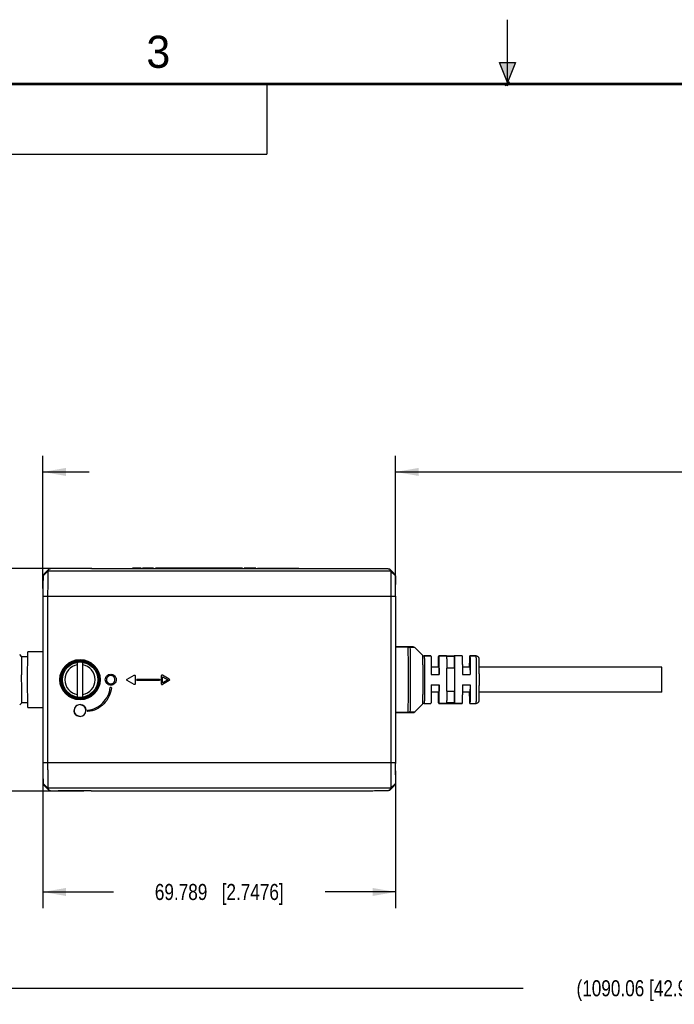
# Model space of a CAD drawing. Header units: inches. Extents: x 0 to 22, y 0 to 17.
# Tile 17 of 56: x 7.2 to 12.3, y 9.3 to 17. Entities that reach past the tile are written whole.
import ezdxf

# ---------------------------------------------------------------- set-up
doc = ezdxf.new("R2010")
doc.units = ezdxf.units.IN
doc.header["$LTSCALE"] = 1.21
doc.header["$MEASUREMENT"] = 0
doc.layers.get('0').update_dxf_attribs({"linetype": 'CONTINUOUS'})
doc.layers.add('02___PRT_ALL_AXES', color=7, linetype='CONTINUOUS')
doc.layers.add('DIMENSIONS', color=7, linetype='CONTINUOUS')
doc.styles.get("Standard").update_dxf_attribs({"font": 'txt', "width": 0.8})
doc.styles.add('TEXTSTYLE_2', font='txt')
doc.dimstyles.new('DIMSTYLE_1', dxfattribs={"dimtxt": 0.125, "dimasz": 0.18, "dimexe": 0.125, "dimexo": 0.0625, "dimgap": 0.0625, "dimtad": 0, "dimtih": 1, "dimtoh": 1, "dimdec": 3, "dimdsep": 46, "dimtxsty": 'STANDARD', "dimblk": '_FILLED', "dimblk1": '_FILLED', "dimblk2": '_FILLED', "dimcen": 0.09, "dimadec": 0, "dimazin": 0, "dimtp": 0.001, "dimtm": 0.001, "dimtfac": 1, "dimtdec": 3, "dimtofl": 0, "dimtmove": 0, "dimatfit": 3, "dimldrblk": '_FILLED', "dimfxl": 1, "dimtolj": 1, "dimarcsym": 0})
doc.dimstyles.new('DIMSTYLE_2', dxfattribs={"dimtxt": 0.125, "dimasz": 0.18, "dimexe": 0.125, "dimexo": 0.0625, "dimgap": 0.0625, "dimtad": 0, "dimtih": 1, "dimtoh": 1, "dimdsep": 46, "dimtxsty": 'STANDARD', "dimblk": '_FILLED', "dimblk1": '_FILLED', "dimblk2": '_FILLED', "dimcen": 0.09, "dimadec": 0, "dimazin": 0, "dimtfac": 1, "dimtofl": 0, "dimtmove": 0, "dimatfit": 3, "dimldrblk": '_FILLED', "dimfxl": 1, "dimtolj": 1, "dimarcsym": 0})

# ---------------------------------------------------------------- blocks, each defined once
blk = doc.blocks.new('_FILLED')
at = {"color": 0, "linetype": 'BYBLOCK'}
blk.add_solid([(0, 0), (-1, 0.174), (-1, -0.174)], dxfattribs=at)
blk = doc.blocks.new('*D0')
at = {"layer": 'DIMENSIONS', "color": 2, "linetype": 'CONTINUOUS'}
for p, q in [((10.1291, 12.57), (10.1291, 13.6024)), ((17.5852, 11.6871), (17.5852, 13.6024)), ((10.1291, 13.4774), (12.7071, 13.4774)), ((17.5852, 13.4774), (14.6321, 13.4774))]:
    blk.add_line(p, q, dxfattribs=at)
at = {"layer": 'DIMENSIONS', "color": 2, "linetype": 'CONTINUOUS', "xscale": 0.18, "yscale": 0.18, "zscale": 0.18, "rotation": 180}
blk.add_blockref('_FILLED', (10.1291, 13.4774), dxfattribs=at)
at = {"layer": 'DIMENSIONS', "color": 2, "linetype": 'CONTINUOUS', "xscale": 0.18, "yscale": 0.18, "zscale": 0.18}
blk.add_blockref('_FILLED', (17.5852, 13.4774), dxfattribs=at)
at = {"layer": 'DIMENSIONS', "color": 2, "linetype": 'CONTINUOUS', "insert": (13.6696, 13.5399), "char_height": 0.125, "width": 1.8, "attachment_point": 2, "line_spacing_factor": 0.9}
blk.add_mtext('(1000.00 [39.370])', dxfattribs=at)
blk = doc.blocks.new('*D1')
at = {"layer": 'DIMENSIONS', "color": 2, "linetype": 'CONTINUOUS'}
for p, q in [((7.6992, 12.7264), (4.9568, 12.7264)), ((5.0818, 12.7264), (5.0818, 11.9842)), ((5.0818, 10.9921), (5.0818, 11.7342)), ((7.6992, 10.9921), (4.9568, 10.9921))]:
    blk.add_line(p, q, dxfattribs=at)
at = {"layer": 'DIMENSIONS', "color": 2, "linetype": 'CONTINUOUS', "xscale": 0.18, "yscale": 0.18, "zscale": 0.18}
for p, rotation in [((5.0818, 12.7264), 90), ((5.0818, 10.9921), 270)]:
    blk.add_blockref('_FILLED', p, dxfattribs=dict(at, rotation=rotation))
at = {"layer": 'DIMENSIONS', "color": 2, "linetype": 'CONTINUOUS', "insert": (5.0818, 11.9217), "char_height": 0.125, "width": 1.325, "attachment_point": 2, "line_spacing_factor": 0.9}
blk.add_mtext('44.05{\\Ftxt.shx;\\W1.000000;\\H0.125000; }[1.734]', dxfattribs=at)
blk = doc.blocks.new('*D2')
at = {"layer": 'DIMENSIONS', "color": 2, "linetype": 'CONTINUOUS'}
for p, q in [((7.3815, 11.1485), (7.3815, 10.0807)), ((10.1291, 11.1485), (10.1291, 10.0807)), ((7.3815, 10.2057), (7.9303, 10.2057)), ((10.1291, 10.2057), (9.5803, 10.2057))]:
    blk.add_line(p, q, dxfattribs=at)
at = {"layer": 'DIMENSIONS', "color": 2, "linetype": 'CONTINUOUS', "xscale": 0.18, "yscale": 0.18, "zscale": 0.18, "rotation": 180}
blk.add_blockref('_FILLED', (7.3815, 10.2057), dxfattribs=at)
at = {"layer": 'DIMENSIONS', "color": 2, "linetype": 'CONTINUOUS', "xscale": 0.18, "yscale": 0.18, "zscale": 0.18}
blk.add_blockref('_FILLED', (10.1291, 10.2057), dxfattribs=at)
at = {"layer": 'DIMENSIONS', "color": 2, "linetype": 'CONTINUOUS', "insert": (8.7553, 10.2682), "char_height": 0.125, "width": 1.525, "attachment_point": 2, "line_spacing_factor": 0.9}
blk.add_mtext('69.789{\\Ftxt.shx;\\W1.000000;\\H0.125000; }[2.7476]', dxfattribs=at)
blk = doc.blocks.new('*D3')
at = {"layer": 'DIMENSIONS', "color": 2, "linetype": 'CONTINUOUS'}
for p, q in [((6.584, 11.9217), (6.584, 13.6024)), ((7.3815, 12.57), (7.3815, 13.6024)), ((6.584, 13.4774), (6.2073, 13.4774)), ((7.3815, 13.4774), (7.7415, 13.4774))]:
    blk.add_line(p, q, dxfattribs=at)
at = {"layer": 'DIMENSIONS', "color": 2, "linetype": 'CONTINUOUS', "xscale": 0.18, "yscale": 0.18, "zscale": 0.18}
blk.add_blockref('_FILLED', (6.584, 13.4774), dxfattribs=at)
at = {"layer": 'DIMENSIONS', "color": 2, "linetype": 'CONTINUOUS', "xscale": 0.18, "yscale": 0.18, "zscale": 0.18, "rotation": 180}
blk.add_blockref('_FILLED', (7.3815, 13.4774), dxfattribs=at)
at = {"layer": 'DIMENSIONS', "color": 2, "linetype": 'CONTINUOUS', "insert": (6.1448, 13.5399), "char_height": 0.125, "width": 1.225, "attachment_point": 3, "line_spacing_factor": 0.9}
blk.add_mtext('20.26{\\Ftxt.shx;\\W1.000000;\\H0.125000; }[.798]', dxfattribs=at)
blk = doc.blocks.new('*D4')
at = {"layer": 'DIMENSIONS', "color": 2, "linetype": 'CONTINUOUS'}
for p, q in [((6.584, 11.7967), (6.584, 9.3307)), ((17.5852, 11.5621), (17.5852, 9.3307)), ((6.584, 9.4557), (11.1221, 9.4557)), ((17.5852, 9.4557), (13.0471, 9.4557))]:
    blk.add_line(p, q, dxfattribs=at)
at = {"layer": 'DIMENSIONS', "color": 2, "linetype": 'CONTINUOUS', "xscale": 0.18, "yscale": 0.18, "zscale": 0.18, "rotation": 180}
blk.add_blockref('_FILLED', (6.584, 9.4557), dxfattribs=at)
at = {"layer": 'DIMENSIONS', "color": 2, "linetype": 'CONTINUOUS', "xscale": 0.18, "yscale": 0.18, "zscale": 0.18}
blk.add_blockref('_FILLED', (17.5852, 9.4557), dxfattribs=at)
at = {"layer": 'DIMENSIONS', "color": 2, "linetype": 'CONTINUOUS', "insert": (12.0846, 9.5182), "char_height": 0.125, "width": 1.8, "attachment_point": 2, "line_spacing_factor": 0.9}
blk.add_mtext('(1090.06 [42.916])', dxfattribs=at)

msp = doc.modelspace()

# ---------------------------------------------------------------- hatches: boundary and pattern name
at = {"linetype": 'CONTINUOUS'}
msp.add_hatch(color=2, dxfattribs=at).paths.add_polyline_path([(11, 16.51), (10.9375, 16.6663), (11.0625, 16.6663)])

# ---------------------------------------------------------------- linework, layer by layer
at = {"color": 2, "linetype": 'CONTINUOUS'}
for p, q in [((11, 16.485), (11, 17)), ((11, 16.51), (10.9375, 16.6663)), ((10.9375, 16.6663), (11.0625, 16.6663)), ((11.0625, 16.6663), (11, 16.51)), ((0.4999, 16.5), (9.1249, 16.5)), ((9.1249, 16.5), (9.1249, 15.9531)), ((11.015, 16.515), (10.985, 16.485)), ((10.985, 16.485), (11, 16.515)), ((11, 16.485), (11.015, 16.515)), ((0.4999, 15.9531), (9.1249, 15.9531))]:
    msp.add_line(p, q, dxfattribs=at)
at = {"color": 7, "linetype": 'CONTINUOUS'}
for p, q in [((7.4205, 12.7043), (7.3836, 12.6674)), ((7.3926, 12.6854), (7.3836, 12.6674)), ((7.4295, 12.7222), (7.3926, 12.6854)), ((7.4244, 12.7172), (7.3926, 12.6854)), ((7.3926, 12.6854), (7.3926, 12.6854)), ((7.4295, 12.7223), (7.4205, 12.7043)), ((10.0902, 12.7043), (7.4205, 12.7043)), ((7.4296, 12.7223), (7.4295, 12.7223)), ((7.7535, 12.7258), (7.5007, 12.7258)), ((7.7574, 12.7259), (7.7577, 12.7262)), ((7.7617, 12.7264), (9.9213, 12.7264)), ((10.0811, 12.7223), (10.0812, 12.7222)), ((10.0867, 12.7168), (10.0812, 12.7223)), ((10.0812, 12.7222), (10.0902, 12.7043)), ((10.1181, 12.6853), (10.0812, 12.7222)), ((10.0914, 12.7121), (10.0867, 12.7168)), ((10.1271, 12.6674), (10.0902, 12.7043)), ((10.1113, 12.6921), (10.0914, 12.7121)), ((10.1181, 12.6854), (10.1113, 12.6921)), ((10.1181, 12.6854), (10.1181, 12.6853)), ((10.1181, 12.6853), (10.1271, 12.6674)), ((7.3819, 12.6076), (7.3819, 12.5997)), ((10.1287, 12.6076), (10.1288, 12.5996)), ((7.3815, 12.511), (7.3815, 12.5075)), ((7.3815, 12.5075), (7.3815, 11.211)), ((10.1291, 12.5075), (7.3815, 12.5075)), ((7.4185, 12.5075), (7.4185, 11.211)), ((10.0922, 12.5075), (10.0922, 11.211)), ((10.1291, 12.511), (10.1291, 12.5075)), ((10.1291, 12.5075), (10.1291, 11.211)), ((7.2183, 12.0384), (7.2006, 12.0561)), ((7.3815, 12.0758), (7.2643, 12.0758)), ((10.2645, 12.1151), (10.1291, 12.1151)), ((10.2271, 12.1123), (10.1291, 12.1123)), ((10.2271, 12.1123), (10.2269, 12.1151)), ((10.2776, 12.1093), (10.241, 12.1074)), ((10.2784, 12.1094), (10.2776, 12.1093)), ((10.4042, 12.0443), (10.3516, 12.0443)), ((10.5255, 12.0443), (10.4648, 12.0443)), ((10.6469, 12.0443), (10.5862, 12.0443)), ((10.7568, 12.0443), (10.7076, 12.0443)), ((7.2635, 12.0384), (7.2183, 12.0384)), ((7.6512, 11.7228), (7.6512, 11.9956)), ((7.6902, 11.9956), (7.6902, 11.7228)), ((10.5867, 12.04), (10.5261, 12.04)), ((10.5867, 11.9494), (10.5867, 12.04)), ((10.4065, 11.8986), (10.4672, 11.8986)), ((10.5277, 11.9495), (10.5277, 11.9488)), ((10.5867, 11.9494), (10.5277, 11.9494)), ((10.6493, 11.8986), (10.71, 11.8986)), ((10.4065, 11.8199), (10.4672, 11.8199)), ((10.6493, 11.8199), (10.71, 11.8199)), ((10.5277, 11.7697), (10.5277, 11.769)), ((10.5277, 11.769), (10.5867, 11.769)), ((10.5867, 11.6784), (10.5867, 11.769)), ((7.2183, 11.6801), (7.2006, 11.6624)), ((7.2183, 11.6801), (7.218, 11.6813)), ((7.2635, 11.6801), (7.2183, 11.6801)), ((10.5255, 11.6742), (10.4648, 11.6742)), ((10.5867, 11.6784), (10.5261, 11.6784)), ((10.6469, 11.6742), (10.5862, 11.6742)), ((7.2643, 11.6427), (7.3815, 11.6427)), ((10.1291, 11.6061), (10.2271, 11.6061)), ((10.1291, 11.6033), (10.2645, 11.6033)), ((10.2271, 11.6061), (10.2269, 11.6033)), ((10.241, 11.6111), (10.2784, 11.6091)), ((10.1291, 11.211), (7.3815, 11.211)), ((7.3815, 11.211), (7.3815, 11.2075)), ((10.1291, 11.211), (10.1291, 11.2075)), ((7.3819, 11.1188), (7.3819, 11.1109)), ((7.3836, 11.0511), (7.3926, 11.0331)), ((7.4205, 11.0142), (7.3836, 11.0511)), ((10.1271, 11.0511), (10.0902, 11.0142)), ((10.1271, 11.0511), (10.1181, 11.0332)), ((10.1288, 11.1188), (10.1287, 11.1108)), ((7.3926, 11.0331), (7.3926, 11.033)), ((7.4295, 10.9962), (7.3926, 11.0331)), ((7.3926, 11.033), (7.4244, 11.0013)), ((7.4205, 11.0142), (7.4295, 10.9962)), ((10.0902, 11.0142), (7.4205, 11.0142)), ((7.4295, 10.9962), (7.4295, 10.9962)), ((7.7535, 10.9927), (7.5007, 10.9927)), ((7.7574, 10.9926), (7.7577, 10.9923)), ((9.9213, 10.9921), (7.7617, 10.9921)), ((10.0812, 10.9963), (10.0811, 10.9962)), ((10.1181, 11.0332), (10.0812, 10.9963)), ((10.0902, 11.0142), (10.0812, 10.9963)), ((10.0812, 10.9962), (10.0867, 11.0017)), ((10.0867, 11.0017), (10.1113, 11.0263)), ((10.1113, 11.0263), (10.1181, 11.0331)), ((10.1181, 11.0332), (10.1181, 11.0331))]:
    msp.add_line(p, q, dxfattribs=at)
at = {"color": 40, "linetype": 'CONTINUOUS'}
for p, q in [((8.1476, 12.7274), (8.0794, 12.7274)), ((8.2441, 12.7274), (8.1569, 12.7274)), ((8.3599, 12.7274), (8.258, 12.7274)), ((8.5775, 12.7274), (8.3602, 12.7274)), ((8.9373, 12.7274), (8.5787, 12.7274)), ((9.0396, 12.7274), (8.9492, 12.7274)), ((9.0523, 12.7274), (9.3757, 12.7274)), ((8.0377, 11.8633), (8.0913, 11.8942)), ((8.0999, 11.8892), (8.0999, 11.8274)), ((8.3036, 11.8892), (8.3036, 11.8274)), ((8.3658, 11.8633), (8.3122, 11.8942)), ((8.0913, 11.8224), (8.0377, 11.8533)), ((8.1159, 11.863), (8.2882, 11.863)), ((8.2882, 11.8535), (8.1159, 11.8535)), ((8.3658, 11.8533), (8.3122, 11.8224)), ((8.3133, 11.8342), (8.3133, 11.8824)), ((8.3133, 11.8824), (8.355, 11.8583)), ((8.355, 11.8583), (8.3133, 11.8342)), ((7.7272, 11.6163), (7.7272, 11.6166)), ((8.4584, 10.9911), (8.135, 10.9911)), ((8.5614, 10.9911), (8.4711, 10.9911)), ((8.932, 10.9911), (8.5733, 10.9911)), ((9.1505, 10.9911), (8.9331, 10.9911)), ((9.2527, 10.9911), (9.1508, 10.9911)), ((9.3538, 10.9911), (9.2666, 10.9911)), ((9.4313, 10.9911), (9.3631, 10.9911))]:
    msp.add_line(p, q, dxfattribs=at)
at = {"color": 7, "linetype": 'CONTINUOUS', "const_width": 0.02}
msp.add_lwpolyline([(21.5, 16.5), (0.5, 16.5)], dxfattribs=at)
at = {"color": 7, "linetype": 'CONTINUOUS'}
for radius in [0.1572, 0.1513, 0.1497, 0.1458, 0.1378]:
    msp.add_circle((7.6707, 11.8592), radius, dxfattribs=at)
for centre, radius, start, end in [((17.8091, 12.5176), 10.4276, 179.54898, 180.03639), ((-0.3037, 12.5176), 10.4329, 359.96372, 0.45058), ((10.2645, 12.0955), 0.0197, 44.99513, 90), ((10.3516, 12.0639), 0.0196, 225.01231, 270.0009), ((7.6707, 11.8592), 0.1181, 99.50692, 260.49308), ((7.6707, 11.8592), 0.1181, 279.50692, 80.49308), ((-2.7249, 11.8592), 13.2529, 359.61268, 0.38732), ((10.3516, 11.6546), 0.0196, 89.99476, 134.97872), ((10.2645, 11.623), 0.0197, 270, 315.00487), ((19.5803, 11.2073), 12.1988, 179.99898, 180.41555), ((-2.072, 11.2073), 12.2011, 359.58422, 0.00093)]:
    msp.add_arc(centre, radius, start, end, dxfattribs=at)
at = {"color": 40, "linetype": 'CONTINUOUS'}
for centre, radius, start, end in [((7.6707, 11.6191), 0.0462, 90.06332, 179.9384), ((7.6707, 11.6192), 0.0461, 89.98161, 180.02012), ((7.6707, 11.6191), 0.0461, 359.99903, 89.95957), ((7.6706, 11.6191), 0.0461, 179.98621, 270.0552), ((7.6706, 11.6192), 0.0462, 270.06329, 359.93499), ((7.6707, 11.6191), 0.0461, 270.00361, 359.99466)]:
    msp.add_arc(centre, radius, start, end, dxfattribs=at)
at = {"color": 7, "linetype": 'CONTINUOUS'}
for centre, ratio, start_param, end_param in [((7.7535, 12.7259), 0.026186, -1.570796, -0.02618), ((7.7616, 12.7262), 0.036526, 1.552505, 3.105034), ((7.7535, 10.9926), 0.026186, 0.02618, 1.570796), ((7.7616, 10.9923), 0.036526, -3.105034, -1.552505)]:
    msp.add_ellipse(centre, major_axis=(0.00394, 0), ratio=ratio, start_param=start_param, end_param=end_param, dxfattribs=at)
for points, knots in [([(7.3836, 12.6674), (7.3835, 12.6672), (7.3834, 12.6667), (7.3833, 12.6657), (7.3832, 12.6642), (7.383, 12.6613), (7.3828, 12.6566), (7.3826, 12.6497), (7.3824, 12.6413), (7.3822, 12.6313), (7.3821, 12.62), (7.382, 12.6119), (7.3819, 12.6076)], [0, 0, 0, 0, 0.00871, 0.025598, 0.050508, 0.083207, 0.170972, 0.286875, 0.428953, 0.595487, 0.785848, 1, 1, 1, 1]), ([(7.4205, 12.7043), (7.4204, 12.7041), (7.4203, 12.7037), (7.4202, 12.7029), (7.4202, 12.7017), (7.42, 12.6993), (7.4198, 12.6953), (7.4196, 12.6892), (7.4195, 12.6813), (7.4193, 12.6717), (7.4191, 12.6604), (7.4189, 12.6421), (7.4187, 12.6162), (7.4186, 12.5821), (7.4185, 12.5454), (7.4184, 12.5203), (7.4185, 12.5075)], [0, 0, 0, 0, 0.002286, 0.006412, 0.012474, 0.020541, 0.042932, 0.073959, 0.113917, 0.162836, 0.220575, 0.286626, 0.440554, 0.616481, 0.805482, 1, 1, 1, 1]), ([(7.5007, 12.7258), (7.4957, 12.7257), (7.4863, 12.7256), (7.4731, 12.7253), (7.4615, 12.7249), (7.4515, 12.7245), (7.4442, 12.7242), (7.4392, 12.7238), (7.4362, 12.7236), (7.4337, 12.7233), (7.4317, 12.723), (7.4304, 12.7227), (7.4297, 12.7225), (7.4295, 12.7223)], [0, 0, 0, 0, 0.209421, 0.394372, 0.556751, 0.697073, 0.814573, 0.864208, 0.907084, 0.942618, 0.970244, 0.989453, 1, 1, 1, 1]), ([(9.9213, 12.7264), (9.9328, 12.7264), (9.9546, 12.7263), (9.9854, 12.7261), (10.0121, 12.7258), (10.0317, 12.7254), (10.0453, 12.725), (10.0539, 12.7247), (10.0614, 12.7244), (10.0678, 12.724), (10.073, 12.7237), (10.0765, 12.7233), (10.0787, 12.723), (10.0799, 12.7228), (10.0806, 12.7226), (10.0811, 12.7224), (10.0812, 12.7223)], [0, 0, 0, 0, 0.215049, 0.409186, 0.576546, 0.716664, 0.776863, 0.830542, 0.877619, 0.917744, 0.950472, 0.975345, 0.984699, 0.991934, 0.997019, 1, 1, 1, 1]), ([(10.0902, 12.7043), (10.0903, 12.7041), (10.0903, 12.7037), (10.0904, 12.7029), (10.0905, 12.7017), (10.0907, 12.6993), (10.0908, 12.6953), (10.091, 12.6892), (10.0912, 12.6813), (10.0914, 12.6717), (10.0915, 12.6604), (10.0917, 12.6421), (10.0919, 12.6162), (10.0921, 12.5821), (10.0922, 12.5454), (10.0923, 12.5203), (10.0922, 12.5075)], [0, 0, 0, 0, 0.002283, 0.00641, 0.012471, 0.020539, 0.04293, 0.073958, 0.113916, 0.162835, 0.220574, 0.286625, 0.440554, 0.616481, 0.805482, 1, 1, 1, 1]), ([(10.1271, 12.6674), (10.1272, 12.6672), (10.1273, 12.6667), (10.1274, 12.6657), (10.1275, 12.6642), (10.1277, 12.6613), (10.1279, 12.6566), (10.1281, 12.6497), (10.1283, 12.6413), (10.1285, 12.6313), (10.1286, 12.6199), (10.1287, 12.6118), (10.1287, 12.6076)], [0, 0, 0, 0, 0.008747, 0.02567, 0.05061, 0.083335, 0.171141, 0.287071, 0.429145, 0.59564, 0.785939, 1, 1, 1, 1]), ([(7.2643, 11.6427), (7.2639, 11.6547), (7.2634, 11.6838), (7.2629, 11.7334), (7.2625, 11.7936), (7.2624, 11.8592), (7.2625, 11.9249), (7.2629, 11.9851), (7.2634, 12.0347), (7.2639, 12.0638), (7.2643, 12.0758)], [0, 0, 0, 0, 0.083198, 0.201171, 0.344081, 0.500001, 0.655921, 0.79883, 0.916802, 1, 1, 1, 1]), ([(10.241, 12.1074), (10.2401, 12.1086), (10.2383, 12.1107), (10.2349, 12.1132), (10.231, 12.1148), (10.2283, 12.1151), (10.2269, 12.1151)], [0, 0, 0, 0, 0.258372, 0.510042, 0.756339, 1, 1, 1, 1]), ([(10.2271, 11.6061), (10.2274, 11.6218), (10.228, 11.6577), (10.2288, 11.7421), (10.2291, 11.8592), (10.2288, 11.9764), (10.228, 12.0608), (10.2274, 12.0966), (10.2271, 12.1123)], [0, 0, 0, 0, 0.09298, 0.212775, 0.5, 0.787225, 0.90702, 1, 1, 1, 1]), ([(10.241, 12.1074), (10.2391, 12.109), (10.2346, 12.1115), (10.2296, 12.1123), (10.2271, 12.1123)], [0, 0, 0, 0, 0.490071, 1, 1, 1, 1]), ([(10.241, 12.1074), (10.2413, 12.092), (10.2418, 12.0568), (10.2426, 11.9741), (10.2429, 11.8592), (10.2426, 11.7444), (10.2418, 11.6617), (10.2413, 11.6265), (10.241, 11.6111)], [0, 0, 0, 0, 0.09298, 0.212775, 0.5, 0.787225, 0.90702, 1, 1, 1, 1]), ([(10.3377, 12.05), (10.3378, 12.05), (10.3378, 12.0499), (10.3379, 12.0496), (10.3379, 12.0493), (10.338, 12.0486), (10.3381, 12.0475), (10.3382, 12.0458), (10.3383, 12.0437), (10.3385, 12.0411), (10.3386, 12.0381), (10.3387, 12.0332), (10.3389, 12.0262), (10.3391, 12.0165), (10.3393, 12.0054), (10.3395, 11.9928), (10.3397, 11.9791), (10.3398, 11.9641), (10.3399, 11.9482), (10.3401, 11.9254), (10.3402, 11.8957), (10.3402, 11.8592), (10.3402, 11.8228), (10.3401, 11.793), (10.3399, 11.7703), (10.3398, 11.7543), (10.3397, 11.7394), (10.3395, 11.7256), (10.3393, 11.7131), (10.3391, 11.702), (10.3389, 11.6923), (10.3387, 11.6852), (10.3386, 11.6804), (10.3385, 11.6774), (10.3383, 11.6748), (10.3382, 11.6727), (10.3381, 11.671), (10.338, 11.6699), (10.3379, 11.6692), (10.3379, 11.6688), (10.3378, 11.6686), (10.3378, 11.6685), (10.3377, 11.6685)], [0, 0, 0, 0, 0.000347, 0.000971, 0.001884, 0.003089, 0.006374, 0.010825, 0.016432, 0.023182, 0.031061, 0.040051, 0.061271, 0.086645, 0.115932, 0.148854, 0.185103, 0.224332, 0.266171, 0.310224, 0.403288, 0.500006, 0.596723, 0.689786, 0.733839, 0.775678, 0.814906, 0.851153, 0.884075, 0.913361, 0.938734, 0.959954, 0.968942, 0.976821, 0.983571, 0.989177, 0.993628, 0.996912, 0.998116, 0.999029, 0.999654, 1, 1, 1, 1]), ([(10.3516, 12.0443), (10.3516, 12.0443), (10.3517, 12.0442), (10.3517, 12.044), (10.3518, 12.0437), (10.3519, 12.0432), (10.352, 12.0421), (10.3521, 12.0406), (10.3522, 12.0386), (10.3523, 12.0362), (10.3524, 12.0333), (10.3526, 12.0301), (10.3527, 12.0264), (10.3528, 12.0207), (10.353, 12.0126), (10.3532, 12.0018), (10.3533, 11.9897), (10.3535, 11.9763), (10.3536, 11.9617), (10.3538, 11.9462), (10.3539, 11.924), (10.354, 11.8949), (10.3541, 11.8592), (10.354, 11.8236), (10.3539, 11.7945), (10.3538, 11.7723), (10.3536, 11.7568), (10.3535, 11.7422), (10.3533, 11.7288), (10.3532, 11.7167), (10.353, 11.7059), (10.3528, 11.6978), (10.3527, 11.6921), (10.3526, 11.6884), (10.3524, 11.6852), (10.3523, 11.6823), (10.3522, 11.6799), (10.3521, 11.6779), (10.352, 11.6764), (10.3519, 11.6753), (10.3518, 11.6747), (10.3517, 11.6745), (10.3517, 11.6743), (10.3516, 11.6742), (10.3516, 11.6742)], [0, 0, 0, 0, 0.00022, 0.0007, 0.001469, 0.002533, 0.005552, 0.009758, 0.015143, 0.021692, 0.029393, 0.038227, 0.048172, 0.059205, 0.084427, 0.113648, 0.146589, 0.182933, 0.22233, 0.2644, 0.308739, 0.402496, 0.5, 0.597504, 0.691261, 0.7356, 0.77767, 0.817067, 0.853411, 0.886352, 0.915573, 0.940795, 0.951828, 0.961773, 0.970607, 0.978308, 0.984857, 0.990242, 0.994448, 0.997467, 0.998531, 0.9993, 0.99978, 1, 1, 1, 1]), ([(10.4042, 12.0443), (10.4042, 12.0443), (10.4042, 12.0442), (10.4043, 12.044), (10.4044, 12.0435), (10.4045, 12.0427), (10.4046, 12.0415), (10.4047, 12.04), (10.4048, 12.0382), (10.4049, 12.0361), (10.405, 12.0326), (10.4052, 12.0275), (10.4054, 12.0205), (10.4055, 12.0123), (10.4057, 12.003), (10.4058, 11.9927), (10.406, 11.9814), (10.4061, 11.9692), (10.4063, 11.9515), (10.4064, 11.9279), (10.4065, 11.9086), (10.4065, 11.8986)], [0, 0, 0, 0, 0.000453, 0.001379, 0.00487, 0.010603, 0.018587, 0.028813, 0.041263, 0.055917, 0.072751, 0.112829, 0.161216, 0.217561, 0.281466, 0.352467, 0.430059, 0.513683, 0.602739, 0.794546, 1, 1, 1, 1]), ([(10.4628, 11.9577), (10.4628, 11.964), (10.463, 11.976), (10.4632, 11.993), (10.4634, 12.0058), (10.4635, 12.015), (10.4637, 12.021), (10.4638, 12.0263), (10.4639, 12.0309), (10.4641, 12.0349), (10.4642, 12.0382), (10.4644, 12.0405), (10.4645, 12.0419), (10.4645, 12.0428), (10.4646, 12.0434), (10.4647, 12.0439), (10.4647, 12.0441), (10.4648, 12.0443), (10.4648, 12.0443)], [0, 0, 0, 0, 0.218556, 0.415563, 0.58789, 0.663926, 0.732799, 0.794237, 0.84799, 0.893855, 0.931641, 0.96121, 0.972879, 0.982452, 0.989928, 0.99531, 0.998618, 1, 1, 1, 1]), ([(10.4648, 12.0443), (10.4649, 12.0443), (10.4649, 12.0442), (10.465, 12.044), (10.4651, 12.0435), (10.4652, 12.0427), (10.4653, 12.0415), (10.4654, 12.04), (10.4655, 12.0382), (10.4656, 12.0361), (10.4657, 12.0326), (10.4659, 12.0275), (10.466, 12.0205), (10.4662, 12.0123), (10.4664, 12.003), (10.4665, 11.9927), (10.4667, 11.9814), (10.4668, 11.9692), (10.467, 11.9515), (10.4671, 11.9279), (10.4672, 11.9086), (10.4672, 11.8986)], [0, 0, 0, 0, 0.000453, 0.001379, 0.00487, 0.010603, 0.018587, 0.028813, 0.041263, 0.055917, 0.072751, 0.112829, 0.161216, 0.217561, 0.281466, 0.352467, 0.430059, 0.513683, 0.602739, 0.794546, 1, 1, 1, 1]), ([(10.6469, 12.0443), (10.6469, 12.0443), (10.647, 12.0442), (10.6471, 12.044), (10.6471, 12.0435), (10.6472, 12.0427), (10.6473, 12.0415), (10.6474, 12.04), (10.6475, 12.0382), (10.6476, 12.0361), (10.6478, 12.0326), (10.6479, 12.0275), (10.6481, 12.0205), (10.6483, 12.0123), (10.6484, 12.003), (10.6486, 11.9927), (10.6487, 11.9814), (10.6489, 11.9692), (10.649, 11.9515), (10.6492, 11.9279), (10.6493, 11.9086), (10.6493, 11.8986)], [0, 0, 0, 0, 0.000453, 0.001379, 0.00487, 0.010603, 0.018587, 0.028813, 0.041263, 0.055917, 0.072751, 0.112829, 0.161216, 0.217561, 0.281466, 0.352467, 0.430059, 0.513683, 0.602739, 0.794546, 1, 1, 1, 1]), ([(10.7056, 11.9577), (10.7056, 11.964), (10.7057, 11.976), (10.7059, 11.993), (10.7061, 12.0058), (10.7063, 12.015), (10.7064, 12.021), (10.7066, 12.0263), (10.7067, 12.0309), (10.7068, 12.0349), (10.707, 12.0382), (10.7071, 12.0405), (10.7072, 12.0419), (10.7073, 12.0428), (10.7074, 12.0434), (10.7074, 12.0439), (10.7075, 12.0441), (10.7076, 12.0443), (10.7076, 12.0443)], [0, 0, 0, 0, 0.218556, 0.415563, 0.58789, 0.663926, 0.732799, 0.794237, 0.84799, 0.893855, 0.931641, 0.96121, 0.972879, 0.982452, 0.989928, 0.99531, 0.998618, 1, 1, 1, 1]), ([(10.7076, 12.0443), (10.7076, 12.0443), (10.7077, 12.0442), (10.7077, 12.044), (10.7078, 12.0435), (10.7079, 12.0427), (10.708, 12.0415), (10.7081, 12.04), (10.7082, 12.0382), (10.7083, 12.0361), (10.7085, 12.0326), (10.7086, 12.0275), (10.7088, 12.0205), (10.709, 12.0123), (10.7091, 12.003), (10.7093, 11.9927), (10.7094, 11.9814), (10.7096, 11.9692), (10.7097, 11.9515), (10.7099, 11.9279), (10.7099, 11.9086), (10.71, 11.8986)], [0, 0, 0, 0, 0.000453, 0.001379, 0.00487, 0.010603, 0.018587, 0.028813, 0.041263, 0.055917, 0.072751, 0.112829, 0.161216, 0.217561, 0.281466, 0.352467, 0.430059, 0.513683, 0.602739, 0.794546, 1, 1, 1, 1]), ([(10.7568, 12.0443), (10.7597, 12.0443), (10.7655, 12.043), (10.7723, 12.0377), (10.7755, 12.0317), (10.7764, 12.0274), (10.7767, 12.0248), (10.7769, 12.0219), (10.7772, 12.0176), (10.7774, 12.0113), (10.7776, 12.0035), (10.7778, 11.994), (10.7779, 11.9831), (10.7781, 11.9709), (10.7783, 11.9521), (10.7785, 11.9264), (10.7786, 11.8936), (10.7787, 11.8592), (10.7786, 11.8248), (10.7785, 11.792), (10.7783, 11.7663), (10.7781, 11.7476), (10.7779, 11.7353), (10.7778, 11.7244), (10.7776, 11.715), (10.7774, 11.7072), (10.7772, 11.7009), (10.7769, 11.6966), (10.7767, 11.6937), (10.7764, 11.6911), (10.7755, 11.6867), (10.7723, 11.6808), (10.7655, 11.6755), (10.7597, 11.6742), (10.7568, 11.6742)], [0, 0, 0, 0, 0.022107, 0.043972, 0.063281, 0.072796, 0.078019, 0.082981, 0.09504, 0.11099, 0.13105, 0.155126, 0.183005, 0.214403, 0.248986, 0.326159, 0.411121, 0.500069, 0.589014, 0.673958, 0.751111, 0.785683, 0.81707, 0.844939, 0.869004, 0.889054, 0.904993, 0.917044, 0.922004, 0.927234, 0.936744, 0.956051, 0.977898, 1, 1, 1, 1]), ([(10.7568, 11.6742), (10.7568, 11.6742), (10.7569, 11.6743), (10.7569, 11.6745), (10.757, 11.6747), (10.7571, 11.6753), (10.7572, 11.6764), (10.7573, 11.6779), (10.7574, 11.6799), (10.7575, 11.6823), (10.7576, 11.6852), (10.7578, 11.6884), (10.7579, 11.6921), (10.758, 11.6978), (10.7582, 11.7059), (10.7584, 11.7167), (10.7585, 11.7288), (10.7587, 11.7422), (10.7588, 11.7568), (10.759, 11.7723), (10.7591, 11.7945), (10.7592, 11.8236), (10.7593, 11.8592), (10.7592, 11.8949), (10.7591, 11.924), (10.759, 11.9462), (10.7588, 11.9617), (10.7587, 11.9763), (10.7585, 11.9897), (10.7584, 12.0018), (10.7582, 12.0126), (10.758, 12.0207), (10.7579, 12.0264), (10.7578, 12.0301), (10.7576, 12.0333), (10.7575, 12.0362), (10.7574, 12.0386), (10.7573, 12.0406), (10.7572, 12.0421), (10.7571, 12.0432), (10.757, 12.0437), (10.7569, 12.044), (10.7569, 12.0442), (10.7568, 12.0443), (10.7568, 12.0443)], [0, 0, 0, 0, 0.00022, 0.0007, 0.001469, 0.002533, 0.005552, 0.009758, 0.015143, 0.021692, 0.029393, 0.038227, 0.048172, 0.059205, 0.084427, 0.113648, 0.146589, 0.182933, 0.22233, 0.2644, 0.308739, 0.402496, 0.5, 0.597504, 0.691261, 0.7356, 0.77767, 0.817067, 0.853411, 0.886352, 0.915573, 0.940795, 0.951828, 0.961773, 0.970607, 0.978308, 0.984857, 0.990242, 0.994448, 0.997467, 0.998531, 0.9993, 0.99978, 1, 1, 1, 1]), ([(7.218, 11.6813), (7.2179, 11.6822), (7.2178, 11.6846), (7.2176, 11.6889), (7.2174, 11.6947), (7.2171, 11.7054), (7.2168, 11.722), (7.2165, 11.7455), (7.2162, 11.773), (7.2161, 11.8036), (7.216, 11.8361), (7.2159, 11.8695), (7.216, 11.9026), (7.2161, 11.9293), (7.2163, 11.9497), (7.2164, 11.9638), (7.2165, 11.977), (7.2167, 11.9892), (7.2168, 12.0001), (7.217, 12.0099), (7.2172, 12.0183), (7.2174, 12.0244), (7.2175, 12.0285), (7.2176, 12.0311), (7.2177, 12.0333), (7.2178, 12.0351), (7.2179, 12.0364), (7.218, 12.0374), (7.2181, 12.0379), (7.2182, 12.0381), (7.2182, 12.0383), (7.2183, 12.0384), (7.2183, 12.0384)], [0, 0, 0, 0, 0.007746, 0.019863, 0.036247, 0.056754, 0.109372, 0.175847, 0.253809, 0.340482, 0.432777, 0.527404, 0.620992, 0.710205, 0.752169, 0.791865, 0.828939, 0.863061, 0.893925, 0.921257, 0.944812, 0.964382, 0.972617, 0.979791, 0.985892, 0.990907, 0.994823, 0.997634, 0.998625, 0.999343, 0.999791, 1, 1, 1, 1]), ([(10.5261, 12.04), (10.5262, 12.0383), (10.5263, 12.0342), (10.5267, 12.0235), (10.527, 12.0057), (10.5274, 11.9796), (10.5276, 11.9601), (10.5277, 11.9495)], [0, 0, 0, 0, 0.057163, 0.136035, 0.355092, 0.647429, 1, 1, 1, 1]), ([(10.5867, 12.04), (10.5869, 12.037), (10.5872, 12.0292), (10.5876, 12.0151), (10.5879, 11.9967), (10.5881, 11.9742), (10.5884, 11.9485), (10.5886, 11.9098), (10.5887, 11.8592), (10.5886, 11.8087), (10.5884, 11.77), (10.5881, 11.7443), (10.5879, 11.7218), (10.5876, 11.7033), (10.5872, 11.6893), (10.5869, 11.6815), (10.5867, 11.6784)], [0, 0, 0, 0, 0.025562, 0.064718, 0.116352, 0.178985, 0.250821, 0.329802, 0.5, 0.670198, 0.749179, 0.821015, 0.883648, 0.935282, 0.974438, 1, 1, 1, 1]), ([(10.4648, 11.9577), (10.4649, 11.9577), (10.4649, 11.9575), (10.465, 11.9574), (10.465, 11.957), (10.465, 11.9566), (10.4651, 11.956), (10.4651, 11.955), (10.4652, 11.9534), (10.4653, 11.9511), (10.4654, 11.9484), (10.4655, 11.9451), (10.4656, 11.9414), (10.4656, 11.9373), (10.4657, 11.9311), (10.4658, 11.9223), (10.466, 11.9109), (10.466, 11.9028), (10.466, 11.8986)], [0, 0, 0, 0, 0.001349, 0.004721, 0.010234, 0.017902, 0.027726, 0.039695, 0.070002, 0.108675, 0.155517, 0.210276, 0.272676, 0.342382, 0.419038, 0.591524, 0.786558, 1, 1, 1, 1]), ([(10.5867, 11.9494), (10.5869, 11.9444), (10.5871, 11.9323), (10.5873, 11.9117), (10.5875, 11.8866), (10.5875, 11.8592), (10.5875, 11.8319), (10.5873, 11.8068), (10.5871, 11.7861), (10.5869, 11.774), (10.5867, 11.769)], [0, 0, 0, 0, 0.083231, 0.201208, 0.344103, 0.5, 0.655897, 0.798792, 0.916769, 1, 1, 1, 1]), ([(10.7076, 11.9577), (10.7076, 11.9577), (10.7077, 11.9575), (10.7077, 11.9574), (10.7078, 11.957), (10.7078, 11.9566), (10.7078, 11.956), (10.7079, 11.955), (10.708, 11.9534), (10.7081, 11.9511), (10.7082, 11.9484), (10.7082, 11.9451), (10.7083, 11.9414), (10.7084, 11.9373), (10.7085, 11.9311), (10.7086, 11.9223), (10.7087, 11.9109), (10.7088, 11.9028), (10.7088, 11.8986)], [0, 0, 0, 0, 0.001349, 0.004721, 0.010234, 0.017902, 0.027726, 0.039695, 0.070002, 0.108675, 0.155517, 0.210276, 0.272676, 0.342382, 0.419038, 0.591524, 0.786558, 1, 1, 1, 1]), ([(10.4065, 11.8199), (10.4065, 11.8099), (10.4064, 11.7906), (10.4063, 11.767), (10.4061, 11.7493), (10.406, 11.7371), (10.4058, 11.7258), (10.4057, 11.7155), (10.4055, 11.7062), (10.4054, 11.698), (10.4052, 11.691), (10.405, 11.6859), (10.4049, 11.6824), (10.4048, 11.6803), (10.4047, 11.6784), (10.4046, 11.677), (10.4045, 11.6758), (10.4044, 11.675), (10.4043, 11.6745), (10.4042, 11.6743), (10.4042, 11.6742), (10.4042, 11.6742)], [0, 0, 0, 0, 0.205454, 0.397261, 0.486317, 0.569941, 0.647533, 0.718534, 0.782439, 0.838784, 0.887171, 0.927249, 0.944083, 0.958737, 0.971187, 0.981413, 0.989397, 0.99513, 0.998621, 0.999547, 1, 1, 1, 1]), ([(10.466, 11.8199), (10.466, 11.8157), (10.466, 11.8076), (10.4658, 11.7962), (10.4657, 11.7874), (10.4656, 11.7811), (10.4656, 11.777), (10.4655, 11.7734), (10.4654, 11.7701), (10.4653, 11.7674), (10.4652, 11.7651), (10.4651, 11.7635), (10.4651, 11.7625), (10.465, 11.7619), (10.465, 11.7614), (10.465, 11.7611), (10.4649, 11.7609), (10.4649, 11.7608), (10.4648, 11.7608)], [0, 0, 0, 0, 0.213442, 0.408476, 0.580962, 0.657618, 0.727324, 0.789724, 0.844483, 0.891325, 0.929998, 0.960305, 0.972274, 0.982098, 0.989766, 0.995279, 0.998651, 1, 1, 1, 1]), ([(10.4672, 11.8199), (10.4672, 11.8099), (10.4671, 11.7906), (10.467, 11.767), (10.4668, 11.7493), (10.4667, 11.7371), (10.4665, 11.7258), (10.4664, 11.7155), (10.4662, 11.7062), (10.466, 11.698), (10.4659, 11.691), (10.4657, 11.6859), (10.4656, 11.6824), (10.4655, 11.6803), (10.4654, 11.6784), (10.4653, 11.677), (10.4652, 11.6758), (10.4651, 11.675), (10.465, 11.6745), (10.4649, 11.6743), (10.4649, 11.6742), (10.4648, 11.6742)], [0, 0, 0, 0, 0.205454, 0.397261, 0.486317, 0.569941, 0.647533, 0.718534, 0.782439, 0.838784, 0.887171, 0.927249, 0.944083, 0.958737, 0.971187, 0.981413, 0.989397, 0.99513, 0.998621, 0.999547, 1, 1, 1, 1]), ([(10.6493, 11.8199), (10.6493, 11.8099), (10.6492, 11.7906), (10.649, 11.767), (10.6489, 11.7493), (10.6487, 11.7371), (10.6486, 11.7258), (10.6484, 11.7155), (10.6483, 11.7062), (10.6481, 11.698), (10.6479, 11.691), (10.6478, 11.6859), (10.6476, 11.6824), (10.6475, 11.6803), (10.6474, 11.6784), (10.6473, 11.677), (10.6472, 11.6758), (10.6471, 11.675), (10.6471, 11.6745), (10.647, 11.6743), (10.6469, 11.6742), (10.6469, 11.6742)], [0, 0, 0, 0, 0.205454, 0.397261, 0.486317, 0.569941, 0.647533, 0.718534, 0.782439, 0.838784, 0.887171, 0.927249, 0.944083, 0.958737, 0.971187, 0.981413, 0.989397, 0.99513, 0.998621, 0.999547, 1, 1, 1, 1]), ([(10.7088, 11.8199), (10.7088, 11.8157), (10.7087, 11.8076), (10.7086, 11.7962), (10.7085, 11.7874), (10.7084, 11.7811), (10.7083, 11.777), (10.7082, 11.7734), (10.7082, 11.7701), (10.7081, 11.7674), (10.708, 11.7651), (10.7079, 11.7635), (10.7078, 11.7625), (10.7078, 11.7619), (10.7078, 11.7614), (10.7077, 11.7611), (10.7077, 11.7609), (10.7076, 11.7608), (10.7076, 11.7608)], [0, 0, 0, 0, 0.213442, 0.408476, 0.580962, 0.657618, 0.727324, 0.789724, 0.844483, 0.891325, 0.929998, 0.960305, 0.972274, 0.982098, 0.989766, 0.995279, 0.998651, 1, 1, 1, 1]), ([(10.71, 11.8199), (10.7099, 11.8099), (10.7099, 11.7906), (10.7097, 11.767), (10.7096, 11.7493), (10.7094, 11.7371), (10.7093, 11.7258), (10.7091, 11.7155), (10.709, 11.7062), (10.7088, 11.698), (10.7086, 11.691), (10.7085, 11.6859), (10.7083, 11.6824), (10.7082, 11.6803), (10.7081, 11.6784), (10.708, 11.677), (10.7079, 11.6758), (10.7078, 11.675), (10.7077, 11.6745), (10.7077, 11.6743), (10.7076, 11.6742), (10.7076, 11.6742)], [0, 0, 0, 0, 0.205454, 0.397261, 0.486317, 0.569941, 0.647533, 0.718534, 0.782439, 0.838784, 0.887171, 0.927249, 0.944083, 0.958737, 0.971187, 0.981413, 0.989397, 0.99513, 0.998621, 0.999547, 1, 1, 1, 1]), ([(10.4648, 11.6742), (10.4648, 11.6742), (10.4647, 11.6744), (10.4647, 11.6746), (10.4646, 11.6751), (10.4645, 11.6757), (10.4645, 11.6766), (10.4644, 11.678), (10.4642, 11.6803), (10.4641, 11.6836), (10.4639, 11.6875), (10.4638, 11.6922), (10.4637, 11.6975), (10.4635, 11.7035), (10.4634, 11.7126), (10.4632, 11.7255), (10.463, 11.7425), (10.4628, 11.7545), (10.4628, 11.7608)], [0, 0, 0, 0, 0.001382, 0.00469, 0.010072, 0.017548, 0.027121, 0.03879, 0.068359, 0.106145, 0.15201, 0.205763, 0.267201, 0.336074, 0.41211, 0.584437, 0.781444, 1, 1, 1, 1]), ([(10.5277, 11.769), (10.5276, 11.7584), (10.5274, 11.7389), (10.527, 11.7128), (10.5267, 11.695), (10.5263, 11.6843), (10.5262, 11.6802), (10.5261, 11.6784)], [0, 0, 0, 0, 0.352571, 0.644908, 0.863965, 0.942837, 1, 1, 1, 1]), ([(10.7076, 11.6742), (10.7076, 11.6742), (10.7075, 11.6744), (10.7074, 11.6746), (10.7074, 11.6751), (10.7073, 11.6757), (10.7072, 11.6766), (10.7071, 11.678), (10.707, 11.6803), (10.7068, 11.6836), (10.7067, 11.6875), (10.7066, 11.6922), (10.7064, 11.6975), (10.7063, 11.7035), (10.7061, 11.7126), (10.7059, 11.7255), (10.7057, 11.7425), (10.7056, 11.7545), (10.7056, 11.7608)], [0, 0, 0, 0, 0.001382, 0.00469, 0.010072, 0.017548, 0.027121, 0.03879, 0.068359, 0.106145, 0.15201, 0.205763, 0.267201, 0.336074, 0.41211, 0.584437, 0.781444, 1, 1, 1, 1]), ([(10.241, 11.6111), (10.2401, 11.6099), (10.2383, 11.6077), (10.2349, 11.6052), (10.231, 11.6037), (10.2283, 11.6033), (10.2269, 11.6033)], [0, 0, 0, 0, 0.258372, 0.510042, 0.756339, 1, 1, 1, 1]), ([(10.2271, 11.6061), (10.2296, 11.6061), (10.2346, 11.607), (10.2391, 11.6095), (10.241, 11.6111)], [0, 0, 0, 0, 0.509929, 1, 1, 1, 1]), ([(7.4185, 11.211), (7.4184, 11.1982), (7.4185, 11.1731), (7.4186, 11.1364), (7.4187, 11.1023), (7.4189, 11.0763), (7.4191, 11.0581), (7.4193, 11.0468), (7.4195, 11.0372), (7.4196, 11.0293), (7.4198, 11.0232), (7.42, 11.0192), (7.4202, 11.0168), (7.4202, 11.0156), (7.4203, 11.0148), (7.4204, 11.0143), (7.4205, 11.0142)], [0, 0, 0, 0, 0.194518, 0.383519, 0.559446, 0.713374, 0.779425, 0.837164, 0.886083, 0.926041, 0.957069, 0.979459, 0.987527, 0.993588, 0.997714, 1, 1, 1, 1]), ([(10.0922, 11.211), (10.0923, 11.1982), (10.0922, 11.1731), (10.0921, 11.1364), (10.0919, 11.1023), (10.0917, 11.0763), (10.0915, 11.0581), (10.0914, 11.0468), (10.0912, 11.0372), (10.091, 11.0293), (10.0908, 11.0232), (10.0907, 11.0192), (10.0905, 11.0168), (10.0904, 11.0156), (10.0903, 11.0148), (10.0903, 11.0143), (10.0902, 11.0142)], [0, 0, 0, 0, 0.194518, 0.38352, 0.559446, 0.713374, 0.779426, 0.837165, 0.886083, 0.926041, 0.957069, 0.979459, 0.987526, 0.993588, 0.997714, 1, 1, 1, 1]), ([(7.3819, 11.1109), (7.382, 11.1066), (7.3821, 11.0985), (7.3822, 11.0872), (7.3824, 11.0772), (7.3826, 11.0687), (7.3828, 11.0619), (7.383, 11.0571), (7.3832, 11.0542), (7.3833, 11.0528), (7.3834, 11.0518), (7.3835, 11.0513), (7.3836, 11.0511)], [0, 0, 0, 0, 0.21412, 0.40446, 0.570982, 0.713059, 0.828973, 0.916756, 0.949465, 0.974384, 0.991282, 1, 1, 1, 1]), ([(10.1287, 11.1108), (10.1287, 11.1066), (10.1286, 11.0985), (10.1285, 11.0871), (10.1283, 11.0772), (10.1281, 11.0687), (10.1279, 11.0618), (10.1277, 11.0571), (10.1275, 11.0542), (10.1274, 11.0528), (10.1273, 11.0518), (10.1272, 11.0513), (10.1271, 11.0511)], [0, 0, 0, 0, 0.214242, 0.404668, 0.571237, 0.713311, 0.829174, 0.91688, 0.949549, 0.974432, 0.991301, 1, 1, 1, 1]), ([(7.4295, 10.9962), (7.4297, 10.996), (7.4304, 10.9958), (7.431, 10.9956), (7.4315, 10.9955)], [0, 0, 0, 0, 0.355947, 1, 1, 1, 1]), ([(7.4315, 10.9955), (7.4327, 10.9953), (7.4358, 10.995), (7.4438, 10.9943), (7.4573, 10.9937), (7.4773, 10.9931), (7.4923, 10.9928), (7.5007, 10.9927)], [0, 0, 0, 0, 0.05467, 0.133182, 0.350047, 0.638222, 1, 1, 1, 1]), ([(10.0779, 10.9953), (10.0754, 10.995), (10.0691, 10.9945), (10.0579, 10.9939), (10.0432, 10.9934), (10.0168, 10.9927), (9.9758, 10.9922), (9.9409, 10.9921), (9.9213, 10.9921)], [0, 0, 0, 0, 0.048171, 0.120605, 0.2149, 0.330097, 0.625183, 1, 1, 1, 1]), ([(10.0812, 10.9962), (10.0811, 10.9961), (10.0807, 10.9959), (10.0796, 10.9956), (10.0786, 10.9955), (10.0779, 10.9953)], [0, 0, 0, 0, 0.124545, 0.331808, 1, 1, 1, 1])]:
    msp.add_open_spline(points, degree=3, knots=knots, dxfattribs=at)
at = {"color": 40, "linetype": 'CONTINUOUS'}
for points, knots in [([(7.8673, 11.8593), (7.8673, 11.8701), (7.8764, 11.8926), (7.8989, 11.9016), (7.9097, 11.9016)], [0, 0, 0, 0, 0.499837, 1, 1, 1, 1]), ([(7.9097, 11.8919), (7.9014, 11.8919), (7.8841, 11.8849), (7.8771, 11.8676), (7.8771, 11.8593)], [0, 0, 0, 0, 0.500211, 1, 1, 1, 1]), ([(7.9097, 11.9016), (7.9205, 11.9016), (7.943, 11.8925), (7.9521, 11.8701), (7.9521, 11.8593)], [0, 0, 0, 0, 0.499813, 1, 1, 1, 1]), ([(7.9423, 11.8593), (7.9423, 11.8676), (7.9354, 11.8849), (7.918, 11.8919), (7.9097, 11.8919)], [0, 0, 0, 0, 0.500211, 1, 1, 1, 1]), ([(8.0913, 11.8942), (8.093, 11.8952), (8.0983, 11.8963), (8.0999, 11.8912), (8.0999, 11.8892)], [0, 0, 0, 0, 0.499888, 1, 1, 1, 1]), ([(8.3122, 11.8942), (8.3105, 11.8952), (8.3052, 11.8963), (8.3036, 11.8912), (8.3036, 11.8892)], [0, 0, 0, 0, 0.499858, 1, 1, 1, 1]), ([(7.9097, 11.8169), (7.8989, 11.8169), (7.8764, 11.8259), (7.8673, 11.8484), (7.8673, 11.8593)], [0, 0, 0, 0, 0.500157, 1, 1, 1, 1]), ([(7.8771, 11.8593), (7.8771, 11.8509), (7.8841, 11.8336), (7.9014, 11.8266), (7.9097, 11.8266)], [0, 0, 0, 0, 0.499789, 1, 1, 1, 1]), ([(7.9097, 11.8266), (7.918, 11.8266), (7.9354, 11.8336), (7.9423, 11.8509), (7.9423, 11.8593)], [0, 0, 0, 0, 0.499789, 1, 1, 1, 1]), ([(7.9521, 11.8593), (7.9521, 11.8484), (7.943, 11.826), (7.9205, 11.8169), (7.9097, 11.8169)], [0, 0, 0, 0, 0.500192, 1, 1, 1, 1]), ([(8.0377, 11.8533), (8.0359, 11.8543), (8.0324, 11.8583), (8.0359, 11.8623), (8.0377, 11.8633)], [0, 0, 0, 0, 0.499966, 1, 1, 1, 1]), ([(8.0999, 11.8274), (8.0999, 11.8253), (8.0983, 11.8202), (8.093, 11.8214), (8.0913, 11.8224)], [0, 0, 0, 0, 0.500101, 1, 1, 1, 1]), ([(8.3036, 11.8274), (8.3036, 11.8253), (8.3052, 11.8202), (8.3105, 11.8214), (8.3122, 11.8224)], [0, 0, 0, 0, 0.500131, 1, 1, 1, 1]), ([(8.3658, 11.8633), (8.3676, 11.8623), (8.3711, 11.8583), (8.3676, 11.8543), (8.3658, 11.8533)], [0, 0, 0, 0, 0.500034, 1, 1, 1, 1]), ([(7.7316, 11.6214), (7.7747, 11.6243), (7.8595, 11.6685), (7.9014, 11.7536), (7.9049, 11.7976)], [0, 0, 0, 0, 0.494512, 1, 1, 1, 1]), ([(7.9145, 11.7968), (7.9107, 11.7505), (7.8677, 11.6602), (7.7776, 11.6149), (7.7323, 11.6119)], [0, 0, 0, 0, 0.505296, 1, 1, 1, 1]), ([(7.6707, 11.6653), (7.6825, 11.6653), (7.7069, 11.6554), (7.7168, 11.6309), (7.7168, 11.6191)], [0, 0, 0, 0, 0.499869, 1, 1, 1, 1]), ([(7.6707, 11.573), (7.6589, 11.573), (7.6344, 11.5829), (7.6245, 11.6074), (7.6245, 11.6191)], [0, 0, 0, 0, 0.500131, 1, 1, 1, 1])]:
    msp.add_open_spline(points, degree=3, knots=knots, dxfattribs=at)
for points in [[(8.1112, 11.8583), (8.1112, 11.8605), (8.1137, 11.863), (8.1159, 11.863)], [(8.1159, 11.8535), (8.1137, 11.8535), (8.1112, 11.8561), (8.1112, 11.8583)], [(8.2882, 11.863), (8.2905, 11.863), (8.293, 11.8605), (8.293, 11.8583)], [(8.293, 11.8583), (8.293, 11.8561), (8.2905, 11.8535), (8.2882, 11.8535)], [(8.3693, 11.8583), (8.3693, 11.8603), (8.3675, 11.8623), (8.3658, 11.8633)], [(8.3658, 11.8533), (8.3675, 11.8543), (8.3693, 11.8562), (8.3693, 11.8583)], [(7.9049, 11.7976), (7.9051, 11.7998), (7.9078, 11.8021), (7.9101, 11.8019)], [(7.9101, 11.8019), (7.9123, 11.8018), (7.9146, 11.799), (7.9145, 11.7968)], [(7.7272, 11.6166), (7.7272, 11.6188), (7.7295, 11.6212), (7.7316, 11.6214)], [(7.7323, 11.6119), (7.73, 11.6117), (7.7273, 11.6141), (7.7272, 11.6163)]]:
    msp.add_open_spline(points, degree=3, dxfattribs=at)
at = {"layer": '02___PRT_ALL_AXES', "color": 7, "linetype": 'CONTINUOUS'}
for p, q in [((10.2783, 12.1094), (10.3377, 12.05)), ((10.3516, 12.0443), (10.4042, 12.0443)), ((10.4648, 12.0443), (10.5862, 12.0443)), ((10.7076, 12.0443), (10.7568, 12.0443)), ((10.4648, 11.9577), (10.4062, 11.9577)), ((10.7076, 11.9577), (10.649, 11.9577)), ((12.2016, 11.9577), (10.7782, 11.9577)), ((10.4648, 11.7608), (10.4062, 11.7608)), ((10.7076, 11.7608), (10.649, 11.7608)), ((12.2016, 11.7608), (10.7782, 11.7608)), ((10.2783, 11.609), (10.3377, 11.6685)), ((10.3516, 11.6742), (10.4042, 11.6742)), ((10.4648, 11.6742), (10.6469, 11.6742)), ((10.7076, 11.6742), (10.7568, 11.6742))]:
    msp.add_line(p, q, dxfattribs=at)
msp.add_open_spline([(12.2016, 11.7608), (12.2016, 11.7608), (12.2017, 11.761), (12.2017, 11.7613), (12.2018, 11.762), (12.2018, 11.7628), (12.2019, 11.7638), (12.202, 11.7657), (12.2021, 11.7686), (12.2022, 11.7727), (12.2023, 11.7777), (12.2024, 11.7834), (12.2025, 11.7899), (12.2026, 11.797), (12.2027, 11.8076), (12.2028, 11.8221), (12.2028, 11.8403), (12.2029, 11.8592), (12.2028, 11.8782), (12.2028, 11.8964), (12.2027, 11.9108), (12.2026, 11.9215), (12.2025, 11.9286), (12.2024, 11.9351), (12.2023, 11.9408), (12.2022, 11.9458), (12.2021, 11.9499), (12.202, 11.9528), (12.2019, 11.9546), (12.2018, 11.9557), (12.2018, 11.9565), (12.2017, 11.9571), (12.2017, 11.9574), (12.2016, 11.9577), (12.2016, 11.9577)], degree=3, knots=[0, 0, 0, 0, 0.000684, 0.002519, 0.005539, 0.009742, 0.015124, 0.021677, 0.038213, 0.059189, 0.084414, 0.113635, 0.146578, 0.182924, 0.22232, 0.308732, 0.402493, 0.5, 0.597507, 0.691268, 0.77768, 0.817076, 0.853422, 0.886365, 0.915586, 0.940811, 0.961787, 0.978323, 0.984876, 0.990258, 0.994461, 0.997481, 0.999316, 1, 1, 1, 1], dxfattribs=at)

# ---------------------------------------------------------------- texts
at = {"color": 2, "linetype": 'CONTINUOUS', "insert": (8.1875, 16.875), "char_height": 0.25, "width": 0.25, "attachment_point": 1, "line_spacing_factor": 0.9, "style": 'TEXTSTYLE_2'}
msp.add_mtext('3', dxfattribs=at)

# ---------------------------------------------------------------- dimensions: what is measured, and where the dimension line sits
at = {"layer": 'DIMENSIONS', "color": 2, "linetype": 'CONTINUOUS'}
for base, p1, p2, angle, dimstyle, picture, middle in [((6.584, 13.4774), (7.3815, 12.5075), (6.584, 11.8592), 180, 'DIMSTYLE_2', '*D3', (5.5323, 13.4774)), ((5.0818, 12.7264), (7.7617, 10.9921), (7.7617, 12.7264), 90, 'DIMSTYLE_2', '*D1', (5.0818, 11.8592)), ((7.3815, 10.2057), (10.1291, 11.211), (7.3815, 11.211), 180, 'DIMSTYLE_1', '*D2', (8.7553, 10.2057))]:
    dim = msp.add_linear_dim(base=base, p1=p1, p2=p2, angle=angle, dimstyle=dimstyle, dxfattribs=at)
    dim.commit()
    dim.dimension.update_dxf_attribs({"geometry": picture, "text_midpoint": middle, "dimtype": 160})
dim = msp.add_linear_dim(base=(17.5852, 13.4774), p1=(10.1291, 12.5075), p2=(17.5852, 11.6246), text='(1000.00 [39.370])', dimstyle='DIMSTYLE_1', dxfattribs=at)
dim.commit()
dim.dimension.update_dxf_attribs({"geometry": '*D0', "text_midpoint": (13.6696, 13.4774), "dimtype": 160})
dim = msp.add_linear_dim(base=(6.584, 9.4557), p1=(17.5852, 11.6246), p2=(6.584, 11.8592), angle=180, text='(1090.06 [42.916])', dimstyle='DIMSTYLE_2', dxfattribs=at)
dim.commit()
dim.dimension.update_dxf_attribs({"geometry": '*D4', "text_midpoint": (12.0846, 9.4557), "dimtype": 160})

doc.saveas('drawing.dxf')
